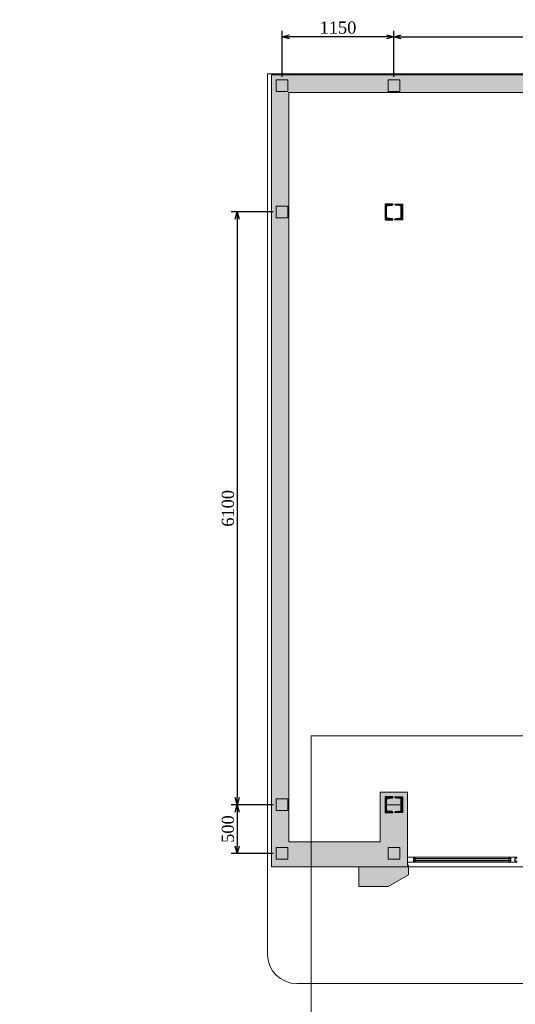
# Model space of a CAD drawing. Header units: millimetres. Extents: x -40905 to 281, y -74558 to -53256.
# Tile 2 of 6: x -40905 to -35806, y -64221 to -54090. Entities that reach past the tile are written whole.
import ezdxf

# ---------------------------------------------------------------- set-up
doc = ezdxf.new("R2010")
doc.units = ezdxf.units.MM
for name, color, linetype, lineweight in [('CТЕНЫ', 7, 'Continuous', 30), ('gor', 251, 'Continuous', 20), ('vid vne razreza', 7, 'Continuous', 5)]:
    doc.layers.add(name, color=color, linetype=linetype, lineweight=lineweight)
doc.styles.get("Standard").update_dxf_attribs({"font": 'times.ttf'})
doc.dimstyles.new('ISO-25', dxfattribs={"dimscale": 50, "dimtxt": 2.5, "dimasz": 1.5, "dimexe": 1.25, "dimexo": 0.625, "dimtad": 1, "dimdec": 0, "dimtxsty": 'Standard', "dimblk": 'OPEN30', "dimcen": 2.5, "dimadec": 0, "dimazin": 0, "dimtfac": 1, "dimtdec": 0, "dimtmove": 0, "dimatfit": 3, "dimldrblk": 'OPEN30', "dimfxl": 1, "dimarcsym": 0})

# ---------------------------------------------------------------- blocks, each defined once
blk = doc.blocks.new('kaobka')
at = {"layer": 'vid vne razreza', "lineweight": 9, "ltscale": 0.5}
h = blk.add_hatch(dxfattribs=at)
h.set_pattern_fill('ANSI31', color=253, style=0)
h.set_pattern_definition([(45, (1818676.401145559, 898355.4509972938), (-2.245064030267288, 2.245064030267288), [])])
edge = h.paths.add_edge_path()
edge.add_line((20.00000062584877, -69.99999906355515), (62.81116379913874, -65.8125878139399))
edge.add_arc((61.72936490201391, -52.58441326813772), 13.27233553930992, 274.6752395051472, 359.0829591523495)
edge.add_line((75.00000047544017, -52.79683300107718), (74.99999957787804, 52.79683580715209))
edge.add_arc((61.72936400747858, 52.58441585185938), 13.27233553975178, 0.9170418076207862, 85.32476391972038)
edge.add_line((62.81116211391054, 65.8125904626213), (19.99999931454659, 70.00000093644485))
edge.add_arc((19.99999931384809, 80.00000093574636), 9.999999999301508, 180.0000004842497, 270.00000000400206, ccw=False)
edge.add_line((9.999999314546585, 80.00000085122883), (89.99999931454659, 80.0000015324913))
edge.add_line((89.99999931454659, 80.0000015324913), (90.00000068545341, -79.9999984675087))
edge.add_line((90.00000068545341, -79.9999984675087), (10.00000068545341, -79.99999914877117))
edge.add_arc((20.00000068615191, -79.99999906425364), 10.00000000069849, 90.00000000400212, 180.0000004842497, ccw=False)
edge = h.paths.add_edge_path()
edge.add_line((-19.99999937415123, -69.99999940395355), (-62.8111620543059, -65.81258892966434))
edge.add_arc((-61.72936394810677, -52.58441431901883), 13.27233553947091, 180.9170418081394, 265.32476392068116, ccw=False)
edge.add_line((-74.9999995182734, -52.79683427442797), (-75.00000047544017, 52.79683453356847))
edge.add_arc((-61.72936490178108, 52.58441480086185), 13.27233553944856, 94.67523950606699, 179.0829591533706, ccw=False)
edge.add_line((-62.81116379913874, 65.81258934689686), (-20.00000068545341, 70.00000059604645))
edge.add_arc((-20.00000068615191, 80.00000059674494), 10.00000000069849, 270.0000000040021, 360.0000004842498)
edge.add_line((-10.00000068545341, 80.00000068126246), (-90.00000068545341, 80))
edge.add_line((-90.00000068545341, 80), (-89.99999931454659, -80))
edge.add_line((-89.99999931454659, -80), (-9.999999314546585, -79.99999931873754))
edge.add_arc((-19.99999931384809, -79.99999940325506), 9.999999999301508, 4.842497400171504e-07, 90.00000000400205)
at = {"layer": 'CТЕНЫ', "lineweight": 30}
for points in [[(-19.99999937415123, -69.99999940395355), (-62.8111620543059, -65.81258892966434, -0.3859065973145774), (-74.9999995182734, -52.79683427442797), (-75.00000047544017, 52.79683453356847, -0.3859065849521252), (-62.81116379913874, 65.81258934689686), (-20.00000068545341, 70.00000059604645, 0.4142135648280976), (-10.00000068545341, 80.00000068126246), (-90.00000068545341, 80), (-89.99999931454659, -80), (-9.999999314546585, -79.99999931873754, 0.4142135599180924), (-19.99999931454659, -69.99999940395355)], [(20.00000062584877, -69.99999906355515), (62.81116379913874, -65.8125878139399, 0.3859065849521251), (75.00000047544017, -52.79683300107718), (74.99999957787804, 52.79683580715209, 0.3859065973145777), (62.81116211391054, 65.8125904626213), (19.99999931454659, 70.00000093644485, -0.4142135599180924), (9.999999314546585, 80.00000085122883), (89.99999931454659, 80.0000015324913), (90.00000068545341, -79.9999984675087), (10.00000068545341, -79.99999914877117, -0.4142135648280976), (20.00000068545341, -69.99999906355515)]]:
    blk.add_lwpolyline(points, format="xyb", dxfattribs=at)
blk = doc.blocks.new('_Open30')
at = {"color": 0, "linetype": 'ByBlock', "lineweight": -2}
for p, q in [((-1, 0.26794919), (0, 0)), ((0, 0), (-1, -0.26794919)), ((0, 0), (-1, 0))]:
    blk.add_line(p, q, dxfattribs=at)
blk = doc.blocks.new('*D24')
at = {"color": 0, "lineweight": -2, "transparency": 16777216}
for p, q in [((-38205.38872457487, -54676.2951343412), (-38205.38872457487, -54204.26308967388)), ((-37130.38872323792, -54266.76308967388), (-38130.38872457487, -54266.76308967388)), ((-37055.38872323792, -54676.2951343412), (-37055.38872323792, -54204.26308967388))]:
    blk.add_line(p, q, dxfattribs=at)
at = {"layer": 'Defpoints', "color": 0, "lineweight": 5, "transparency": 16777216}
for p in [(-38205.38872457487, -54266.76308967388), (-38205.38872457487, -54707.5451343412), (-37055.38872323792, -54707.5451343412)]:
    blk.add_point(p, dxfattribs=at)
at = {"color": 0, "lineweight": -2, "transparency": 16777216, "xscale": 75, "yscale": 75, "zscale": 75, "rotation": 180}
blk.add_blockref('_Open30', (-38205.38872457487, -54266.76308967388), dxfattribs=at)
at = {"color": 0, "lineweight": -2, "transparency": 16777216, "xscale": 75, "yscale": 75, "zscale": 75}
blk.add_blockref('_Open30', (-37055.38872323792, -54266.76308967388), dxfattribs=at)
at = {"color": 0, "lineweight": 5, "transparency": 16777216, "insert": (-37630.38872390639, -54171.9316188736), "char_height": 125, "attachment_point": 5}
blk.add_mtext('1150', dxfattribs=at)
blk = doc.blocks.new('*D22')
at = {"color": 0, "lineweight": -2, "transparency": 16777216}
for p, q in [((-38296.63872323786, -56067.54513357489), (-38730.85514676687, -56067.54513357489)), ((-38668.35514676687, -56142.54513357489), (-38668.35514676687, -62092.54513357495)), ((-38296.63872457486, -62167.54513357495), (-38730.85514676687, -62167.54513357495))]:
    blk.add_line(p, q, dxfattribs=at)
at = {"layer": 'Defpoints', "color": 0, "lineweight": 5, "transparency": 16777216}
for p in [(-38265.38872323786, -56067.54513357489), (-38668.35514676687, -62167.54513357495), (-38265.38872457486, -62167.54513357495)]:
    blk.add_point(p, dxfattribs=at)
at = {"color": 0, "lineweight": -2, "transparency": 16777216, "xscale": 75, "yscale": 75, "zscale": 75}
for p, rotation in [((-38668.35514676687, -56067.54513357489), 90), ((-38668.35514676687, -62167.54513357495), 270)]:
    blk.add_blockref('_Open30', p, dxfattribs=dict(at, rotation=rotation))
at = {"color": 0, "lineweight": 5, "transparency": 16777216, "insert": (-38763.18661756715, -59117.54513357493), "char_height": 125, "attachment_point": 5, "rotation": 90}
blk.add_mtext('6100', dxfattribs=at)
blk = doc.blocks.new('*D23')
at = {"color": 0, "lineweight": -2, "transparency": 16777216}
for p, q in [((-38296.63872457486, -62167.54513357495), (-38730.85514676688, -62167.54513357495)), ((-38668.35514676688, -62242.54513357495), (-38668.35514676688, -62592.54513248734)), ((-38296.63872457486, -62667.54513248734), (-38730.85514676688, -62667.54513248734))]:
    blk.add_line(p, q, dxfattribs=at)
at = {"layer": 'Defpoints', "color": 0, "lineweight": 5, "transparency": 16777216}
for p in [(-38265.38872457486, -62167.54513357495), (-38668.35514676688, -62667.54513248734), (-38265.38872457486, -62667.54513248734)]:
    blk.add_point(p, dxfattribs=at)
at = {"color": 0, "lineweight": -2, "transparency": 16777216, "xscale": 75, "yscale": 75, "zscale": 75}
for p, rotation in [((-38668.35514676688, -62167.54513357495), 90), ((-38668.35514676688, -62667.54513248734), 270)]:
    blk.add_blockref('_Open30', p, dxfattribs=dict(at, rotation=rotation))
at = {"color": 0, "lineweight": 5, "transparency": 16777216, "insert": (-38763.18661756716, -62417.54513303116), "char_height": 125, "attachment_point": 5, "rotation": 90}
blk.add_mtext('500', dxfattribs=at)
blk = doc.blocks.new('*D25')
at = {"color": 0, "lineweight": -2, "transparency": 16777216}
for p, q in [((-37055.38872323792, -54676.2951343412), (-37055.38872323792, -54204.26308967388)), ((-36980.38872323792, -54266.76308967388), (-31130.38872323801, -54266.76308967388)), ((-31055.38872323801, -54676.29513434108), (-31055.38872323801, -54204.26308967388))]:
    blk.add_line(p, q, dxfattribs=at)
at = {"layer": 'Defpoints', "color": 0, "lineweight": 5, "transparency": 16777216}
for p in [(-31055.38872323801, -54266.76308967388), (-37055.38872323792, -54707.5451343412), (-31055.38872323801, -54707.54513434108)]:
    blk.add_point(p, dxfattribs=at)
at = {"color": 0, "lineweight": -2, "transparency": 16777216, "xscale": 75, "yscale": 75, "zscale": 75, "rotation": 180}
blk.add_blockref('_Open30', (-37055.38872323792, -54266.76308967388), dxfattribs=at)
at = {"color": 0, "lineweight": -2, "transparency": 16777216, "xscale": 75, "yscale": 75, "zscale": 75}
blk.add_blockref('_Open30', (-31055.38872323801, -54266.76308967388), dxfattribs=at)
at = {"color": 0, "lineweight": 5, "transparency": 16777216, "insert": (-34055.38872323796, -54171.9316188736), "char_height": 125, "attachment_point": 5}
blk.add_mtext('6000', dxfattribs=at)

msp = doc.modelspace()

# ---------------------------------------------------------------- hatches: boundary and pattern name
at = {"lineweight": 5, "transparency": 33554687}
h = msp.add_hatch(color=1, dxfattribs=at)
h.dxf.hatch_style = 1
h.paths.add_polyline_path([(-30680.38872323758, -62807.54513248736), (-30680.38872323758, -63007.54513248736), (-30982.54263968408, -63007.54513248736), (-31190.38872323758, -62887.54514019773), (-31190.38872323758, -62787.54514019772), (-31180.38872323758, -62787.54514011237), (-31180.38872323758, -62807.54513248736)])
h.paths.add_polyline_path([(-37415.38872457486, -62807.54513248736), (-37415.38872457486, -63007.54513248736), (-37113.23480812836, -63007.54513248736), (-36905.38872457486, -62887.54514019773), (-36905.38872457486, -62787.54514019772), (-36915.38872457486, -62787.54514011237), (-36915.38872457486, -62807.54513248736)])
at = {"layer": 'vid vne razreza', "lineweight": 30, "ltscale": 0.5, "true_color": 0xfaf5bd}
h = msp.add_hatch(color=254, dxfattribs=at)
h.paths.add_polyline_path([(-30945.38872457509, -55967.54513357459), (-29145.3887245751, -55967.5451335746), (-29145.3887245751, -55637.54513710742), (-28995.3887245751, -55637.54513710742), (-28995.3887245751, -55767.5451335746), (-24355.388676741, -55767.54513357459), (-24355.38867674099, -56447.5451360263), (-24655.3887159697, -56447.5451360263), (-24655.38871596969, -56157.5451335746), (-27215.38871596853, -56157.54513357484), (-27215.38871596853, -59007.54513357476), (-27315.38871596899, -59007.54513357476), (-27315.38871596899, -57857.54513357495), (-27405.38872626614, -57857.54513357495), (-27405.38872626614, -57757.54513357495), (-27315.38871596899, -57757.54513357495), (-27315.38871596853, -56157.54513357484), (-30965.38871596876, -56157.54513357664), (-30965.38871596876, -57757.54513357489), (-28105.38872626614, -57757.54513357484), (-28105.38872626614, -57857.54513357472), (-28375.38871596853, -57857.54513357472), (-28375.38871596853, -58657.54513357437), (-28505.38872929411, -58657.54513357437), (-28505.38872929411, -57857.54513357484), (-30955.38872323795, -57857.5451335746), (-30955.38872323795, -59457.54513357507), (-29695.38872929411, -59457.54513357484), (-29695.38872929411, -59557.54513357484), (-28375.38871596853, -59557.54513357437), (-28375.38871596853, -62807.54513248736), (-28580.38872929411, -62807.54513248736), (-28580.38872929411, -62557.54513357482), (-28475.38872929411, -62557.54513357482), (-28475.3887292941, -59657.54513357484), (-29795.38872929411, -59657.54513357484), (-29795.38872929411, -59557.54513357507), (-31025.38872323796, -59557.54513357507), (-31025.38872323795, -61147.54513357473), (-31175.38872323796, -61147.54513357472), (-31175.38872929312, -56587.5451367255), (-31225.38872929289, -56587.5451367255), (-31225.38872929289, -56387.5451367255), (-31175.38872929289, -56387.5451367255), (-31175.38872929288, -54807.5451367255), (-32505.38872929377, -54807.5451367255), (-32505.38872929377, -56387.5451367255), (-32005.38873018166, -56387.5451367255), (-32005.38873018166, -56587.54513672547), (-32525.38872929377, -56587.54513672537), (-32525.38872929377, -57387.54513672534), (-32625.38872929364, -57387.54513672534), (-32625.38872929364, -54837.5451367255), (-38135.38872457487, -54837.5451367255), (-38135.38872457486, -62547.54513357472), (-37195.38872190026, -62547.54513357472), (-37195.38872190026, -62037.54513366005), (-36915.38872457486, -62037.54513366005), (-36915.38872457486, -62807.54513248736), (-38315.38873127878, -62807.54513248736), (-38315.38872730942, -54657.54513642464), (-28995.3887245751, -54657.5451364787), (-28995.3887245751, -54857.54513621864), (-29145.3887245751, -54857.54513621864), (-29145.3887245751, -54807.5451367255), (-30945.3887245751, -54807.5451367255)])
h.paths.add_polyline_path([(-24655.38873111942, -60107.545133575), (-24655.38874217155, -62557.54513355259), (-24925.38871644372, -62557.54513355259), (-24925.38871644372, -62807.54513248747), (-24355.38871644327, -62807.54513248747), (-24355.38868533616, -57297.54512980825), (-24655.38871596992, -57297.54513224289), (-24655.38873058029, -60007.545133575), (-27215.38871846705, -60007.54513357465), (-27215.38871846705, -59907.54513357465), (-27315.38871846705, -59907.54513357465), (-27315.38871846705, -60157.54513357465), (-27215.38871846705, -60157.54513357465), (-27215.38871846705, -60107.54513357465)])
h.paths.add_polyline_path([(-27215.38871596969, -61057.54513357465), (-27215.38871596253, -62557.54513357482), (-26725.38871638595, -62557.54513357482), (-26725.38871638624, -62807.54513248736), (-27315.38871596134, -62807.54513248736), (-27315.38871596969, -61057.54513357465)], flags=17)
h.paths.add_polyline_path([(-30930.38872323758, -62047.54513357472), (-31180.38872323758, -62047.54513357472), (-31180.38872323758, -62807.54513248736), (-29780.38872323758, -62807.54513248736), (-29780.38872323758, -62557.54513357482), (-30930.38872367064, -62557.54513357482)], flags=17)
at = {"layer": 'vid vne razreza', "lineweight": 30, "ltscale": 0.5}
h = msp.add_hatch(color=140, dxfattribs=at)
h.paths.add_polyline_path([(-36849.65854973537, -62741.78231575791), (-36849.65854973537, -62745.78232176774), (-35857.368898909, -62745.78232176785), (-35857.368898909, -62741.78231575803)])
h.paths.add_polyline_path([(-35857.36889867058, -62719.11207825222), (-35857.36889867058, -62723.11207235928), (-36849.65854955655, -62723.11207235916), (-36849.65854955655, -62719.1120782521)])

# ---------------------------------------------------------------- linework, layer by layer
at = {"lineweight": 5}
for points in [[(-32625.38872929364, -54837.5451367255), (-38135.38872457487, -54837.5451367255), (-38135.38872457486, -62547.54513357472), (-37195.38872190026, -62547.54513357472), (-37195.38872190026, -62037.54513366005), (-36915.38872457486, -62037.54513366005), (-36915.38872457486, -62807.54513248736), (-38315.38873127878, -62807.54513248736), (-38315.38872730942, -54657.54513642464), (-28995.3887245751, -54657.5451364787)], [(-36915.38872457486, -62807.54513248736), (-31180.38872323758, -62807.54513248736)]]:
    msp.add_lwpolyline(points, dxfattribs=at)
for points in [[(-38265.38872457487, -54707.5451343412), (-38145.38872457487, -54707.5451343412), (-38145.38872457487, -54827.5451343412), (-38265.38872457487, -54827.5451343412)], [(-37115.38872323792, -54707.5451343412), (-36995.38872323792, -54707.5451343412), (-36995.38872323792, -54827.5451343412), (-37115.38872323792, -54827.5451343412)], [(-38265.38872457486, -56007.54513357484), (-38145.38872457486, -56007.54513357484), (-38145.38872457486, -56127.54513357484), (-38265.38872457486, -56127.54513357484)], [(-38265.38872457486, -62107.54513357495), (-38145.38872457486, -62107.54513357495), (-38145.38872457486, -62227.54513357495), (-38265.38872457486, -62227.54513357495)], [(-38265.38872457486, -62607.54513248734), (-38145.38872457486, -62607.54513248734), (-38145.38872457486, -62727.54513248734), (-38265.38872457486, -62727.54513248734)], [(-37115.38872323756, -62607.54513248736), (-36995.38872323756, -62607.54513248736), (-36995.38872323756, -62727.54513248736), (-37115.38872323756, -62727.54513248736)], [(-37415.38872457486, -62807.54513248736), (-37415.38872457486, -63007.54513248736), (-37113.23480812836, -63007.54513248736), (-36905.38872457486, -62887.54514019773), (-36905.38872457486, -62787.54514019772), (-36915.38872457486, -62787.54514011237), (-36915.38872457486, -62807.54513248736)]]:
    msp.add_lwpolyline(points, close=True, dxfattribs=at)
at = {"color": 5, "lineweight": 5}
msp.add_lwpolyline([(-37905.38872323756, -61457.54513248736), (-37905.38872323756, -65357.54513248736), (-40905.38872323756, -65357.54513248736), (-40905.38872323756, -74557.54513248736), (-20705.38872323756, -74557.54513248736), (-20705.38872323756, -65357.54513248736), (-23705.38872323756, -65357.54513248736), (-23705.38872323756, -61457.54513248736)], close=True, dxfattribs=at)
msp.add_lwpolyline([(-37145.38872388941, -62167.54513434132), (-36965.38872388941, -62167.54513434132)], dxfattribs=at)
at = {"layer": 'gor', "color": 0, "lineweight": 9}
msp.add_lwpolyline([(-23555.38872323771, -64007.54513248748), (-38055.38871596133, -64007.54513248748, -0.414213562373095), (-38355.38871596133, -63707.54513248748), (-38355.38871596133, -54647.5451335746), (-23555.38872323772, -54647.5451335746, -0.414213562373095), (-23255.38872323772, -54947.5451335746), (-23255.38872323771, -63707.54513248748, -0.414213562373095)], format="xyb", close=True, dxfattribs=at)
at = {"layer": 'vid vne razreza', "lineweight": 15, "ltscale": 0.5}
msp.add_lwpolyline([(-36915.38872415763, -62707.54513357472), (-36835.38872415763, -62707.54513425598), (-36835.38872421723, -62717.54513425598), (-36855.38872421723, -62717.54513408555), (-36855.38872451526, -62747.54513408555), (-36835.38872451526, -62747.54513425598), (-36835.38872457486, -62757.54513425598), (-36915.38872457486, -62757.54513357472), (-36915.38872415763, -62707.54513357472)], dxfattribs=at)
at = {"layer": 'vid vne razreza', "lineweight": 9, "ltscale": 0.5}
msp.add_lwpolyline([(-35871.63872448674, -62707.5451342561), (-35871.63872448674, -62757.5451342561), (-36835.38872457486, -62757.54513425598), (-36835.38872457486, -62707.54513425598)], close=True, dxfattribs=at)
at = {"layer": 'vid vne razreza', "lineweight": 15, "ltscale": 0.5}
for points in [[(-35871.63872401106, -62707.5451342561), (-35871.63872401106, -62707.5451342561), (-35871.63872407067, -62717.5451342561), (-35851.63872407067, -62717.54513442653), (-35851.63872436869, -62747.54513442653), (-35871.63872436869, -62747.5451342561), (-35871.6387244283, -62757.5451342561), (-35791.63872359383, -62757.5451342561), (-35791.63872359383, -62757.5451342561), (-35791.63872365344, -62747.5451342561), (-35811.63872365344, -62747.54513442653), (-35811.63872395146, -62717.54513442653), (-35791.63872395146, -62717.5451342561), (-35791.63872401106, -62707.5451342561)], [(-36850.65854955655, -62719.11207277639), (-36850.65854955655, -62745.78231625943), (-36854.52887172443, -62745.78231625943), (-36854.52887172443, -62719.11207277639)], [(-36835.34200824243, -62724.47408268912), (-36835.34200824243, -62740.04410731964), (-36849.65854973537, -62740.04410731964), (-36849.65854973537, -62724.47408268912)], [(-35871.6854403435, -62740.61618582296), (-35871.6854403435, -62725.04616119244), (-35857.36889885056, -62725.04616119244), (-35857.36889885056, -62740.61618582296)], [(-35871.68544166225, -62740.61618582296), (-35871.68544166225, -62725.04616119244), (-35857.36890016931, -62725.04616119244), (-35857.36890016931, -62740.61618582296)], [(-35871.6854403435, -62740.61618582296), (-35871.6854403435, -62725.04616119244), (-35857.36889885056, -62725.04616119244), (-35857.36889885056, -62740.61618582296)], [(-35871.6854403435, -62740.61618582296), (-35871.6854403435, -62725.04616119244), (-35857.36889885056, -62725.04616119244), (-35857.36889885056, -62740.61618582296)], [(-35871.68544166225, -62740.61618582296), (-35871.68544166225, -62725.04616119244), (-35857.36890016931, -62725.04616119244), (-35857.36890016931, -62740.61618582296)], [(-35856.36889902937, -62745.97819573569), (-35856.36889902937, -62719.30795225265), (-35852.4985768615, -62719.30795225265), (-35852.4985768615, -62745.97819573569)], [(-35856.36890034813, -62745.97819573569), (-35856.36890034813, -62719.30795225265), (-35852.49857818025, -62719.30795225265), (-35852.49857818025, -62745.97819573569)], [(-35856.36889902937, -62745.97819573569), (-35856.36889902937, -62719.30795225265), (-35852.4985768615, -62719.30795225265), (-35852.4985768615, -62745.97819573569)], [(-35856.36889902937, -62745.97819573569), (-35856.36889902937, -62719.30795225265), (-35852.4985768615, -62719.30795225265), (-35852.4985768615, -62745.97819573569)], [(-35856.36890034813, -62745.97819573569), (-35856.36890034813, -62719.30795225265), (-35852.49857818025, -62719.30795225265), (-35852.49857818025, -62745.97819573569)], [(-35806.90854899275, -62745.97819573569), (-35806.90854899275, -62719.30795225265), (-35810.77887116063, -62719.30795225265), (-35810.77887116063, -62745.97819573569)], [(-35806.90854899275, -62745.97819573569), (-35806.90854899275, -62719.30795225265), (-35810.77887116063, -62719.30795225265), (-35810.77887116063, -62745.97819573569)], [(-35806.908547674, -62745.97819573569), (-35806.908547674, -62719.30795225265), (-35810.77886984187, -62719.30795225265), (-35810.77886984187, -62745.97819573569)]]:
    msp.add_lwpolyline(points, close=True, dxfattribs=at)
at = {"layer": 'vid vne razreza', "color": 154, "lineweight": 9, "ltscale": 0.5}
for points in [[(-35857.36889867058, -62719.11207825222), (-35857.36889867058, -62723.11207235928), (-36849.65854955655, -62723.11207235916), (-36849.65854955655, -62719.1120782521)], [(-36849.65854973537, -62741.78231575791), (-36849.65854973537, -62745.78232176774), (-35857.368898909, -62745.78232176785), (-35857.368898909, -62741.78231575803)]]:
    msp.add_lwpolyline(points, close=True, dxfattribs=at)

# ---------------------------------------------------------------- block references
at = {"layer": 'vid vne razreza', "color": 2, "lineweight": 30}
for p in [(-37055.38872388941, -56067.5451343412), (-37055.38872388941, -62167.54513434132)]:
    msp.add_blockref('kaobka', p, dxfattribs=at)

# ---------------------------------------------------------------- dimensions: what is measured, and where the dimension line sits
at = {"color": 5, "lineweight": 5}
for base, p2, picture, middle in [((-38205.38872457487, -54266.76308967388), (-38205.38872457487, -54707.5451343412), '*D24', (-37630.38872390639, -54171.9316188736)), ((-31055.38872323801, -54266.76308967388), (-31055.38872323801, -54707.54513434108), '*D25', (-34055.38872323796, -54171.9316188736))]:
    dim = msp.add_linear_dim(base=base, p1=(-37055.38872323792, -54707.5451343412), p2=p2, dimstyle='ISO-25', dxfattribs=at)
    dim.commit()
    dim.dimension.update_dxf_attribs({"geometry": picture, "text_midpoint": middle})
for base, p1, p2, picture, middle in [((-38668.35514676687, -62167.54513357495), (-38265.38872323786, -56067.54513357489), (-38265.38872457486, -62167.54513357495), '*D22', (-38763.18661756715, -59117.54513357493)), ((-38668.35514676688, -62667.54513248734), (-38265.38872457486, -62167.54513357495), (-38265.38872457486, -62667.54513248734), '*D23', (-38763.18661756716, -62417.54513303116))]:
    dim = msp.add_linear_dim(base=base, p1=p1, p2=p2, angle=90, dimstyle='ISO-25', dxfattribs=at)
    dim.commit()
    dim.dimension.update_dxf_attribs({"geometry": picture, "text_midpoint": middle})

doc.saveas('drawing.dxf')
